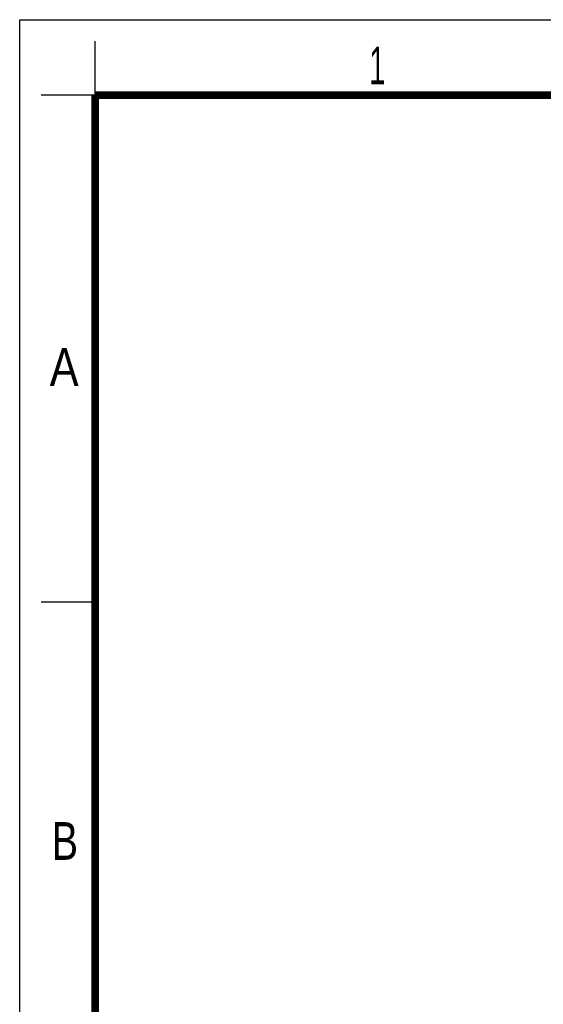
# Model space of a CAD drawing. Header units: millimetres. Extents: x 0 to 210, y 0 to 297.
# Tile 10 of 22: x 0 to 49, y 206 to 297. Entities that reach past the tile are written whole.
import ezdxf

# ---------------------------------------------------------------- set-up
doc = ezdxf.new("R2010")
doc.units = ezdxf.units.MM
doc.header["$LTSCALE"] = 19.36
doc.layers.get('0').update_dxf_attribs({"linetype": 'CONTINUOUS'})
doc.styles.add('TEXTSTYLE_2', font='txt', dxfattribs={"width": 0.75})

msp = doc.modelspace()

# ---------------------------------------------------------------- linework, layer by layer
at = {"color": 2, "linetype": 'Continuous'}
for p, q in [((0, 0), (0, 297)), ((0, 297), (210, 297)), ((7, 290), (7, 295)), ((7, 290), (2, 290)), ((7, 243), (2, 243))]:
    msp.add_line(p, q, dxfattribs=at)
at = {"color": 7, "linetype": 'Continuous', "const_width": 0.7}
for points in [[(7, 7), (7, 290)], [(7, 290), (203, 290)]]:
    msp.add_lwpolyline(points, dxfattribs=at)

# ---------------------------------------------------------------- texts
at = {"color": 5, "linetype": 'Continuous', "style": 'TEXTSTYLE_2'}
for s, width, p in [('1', 0.571429, (32.414, 291.0005)), ('A', 0.857143, (2.7873, 263.0481)), ('B', 0.785714, (2.9587, 219.0995))]:
    msp.add_text(s, height=3.5, dxfattribs=dict(at, width=width)).set_placement(p)

doc.saveas('drawing.dxf')
